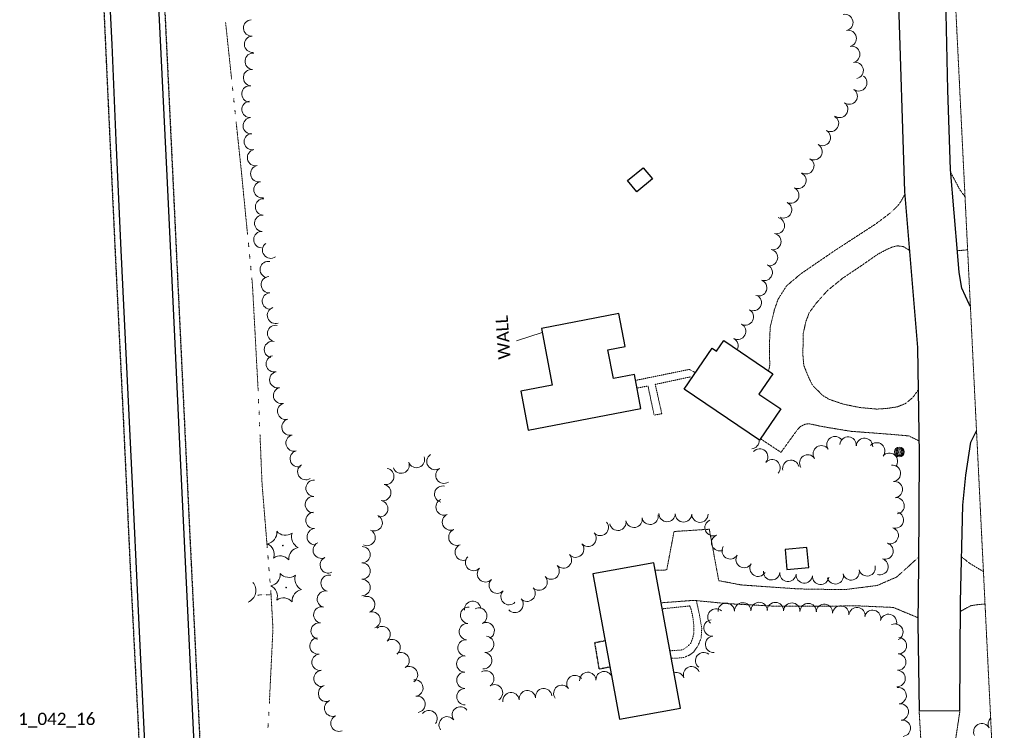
# Model space of a CAD drawing. Extents: x 386237 to 390135, y 96958 to 113752.
# Tile 102 of 112: x 388193 to 388675, y 110960 to 111308. Entities that reach past the tile are written whole.
import ezdxf
from ezdxf.enums import TextEntityAlignment as Align

# ---------------------------------------------------------------- set-up
doc = ezdxf.new("R2010")
doc.units = 0
doc.header["$MEASUREMENT"] = 0
for name, pattern in [('Wisdot3', [0.1875, 0.125, -0.0625]), ('Wisdot5', [0.1, 0.05, -0.05]), ('Wisdot6', [0.375, 0.125, -0.0625, 0.03125, -0.0625, 0.03125, -0.0625])]:
    doc.linetypes.add(name, pattern=pattern)
for name, color, linetype, lineweight in [('E_BLD', 231, 'Continuous', 25), ('E_DRN', 41, 'Continuous', 18), ('E_DWY', 51, 'Wisdot3', 18), ('E_LAND_Vegetation', 81, 'Continuous', 18), ('E_MAP_Limits', 81, 'Wisdot3', 18), ('E_MAP_PassPoints', 41, 'Continuous', 18), ('E_MISCPROP', 31, 'Continuous', 18), ('E_MISCPROP_HvyDash', 231, 'Wisdot3', 25), ('E_MISCPROP_Railing', 31, 'Continuous', 18), ('E_PATH_Sidewalk', 51, 'Wisdot5', 18), ('E_RDWY', 21, 'Continuous', 25), ('E_RDWY_Gravel', 21, 'Wisdot3', 25), ('E_WAL', 41, 'Continuous', 25), ('E_WTR', 131, 'Wisdot6', 18)]:
    doc.layers.add(name, color=color, linetype=linetype, lineweight=lineweight)
doc.styles.add('CalibriLight', font='calibril.ttf')

# ---------------------------------------------------------------- blocks, each defined once
blk = doc.blocks.new('CULV')
at = {"color": 0, "linetype": 'ByBlock', "lineweight": -2, "transparency": 16777216}
blk.add_arc((0, 12.3), 12.3, 216.8699, 323.1301, dxfattribs=at)
blk = doc.blocks.new('CTRE')
at = {"color": 0, "linetype": 'ByBlock', "lineweight": -2, "transparency": 16777216}
blk.add_circle((0, 0), 0.223, dxfattribs=at)
for centre, start, end in [((-11.97, 8.96), 280.2067, 5.97162), ((1.81, 14.92), 220.21132, 305.97623), ((13.83, 5.89), 160.21133, 245.97624), ((-13.83, -5.9), 340.21132, 65.97623), ((-1.81, -14.93), 40.21133, 125.97624)]:
    blk.add_arc(centre, 7.87, start, end, dxfattribs=at)
at = {"color": 0, "linetype": 'ByBlock', "lineweight": -2, "transparency": 16777216, "extrusion": (0, 0, -1)}
blk.add_arc((-12.03, -9.04), 7.87, 354.07279, 79.74889, dxfattribs=at)
blk = doc.blocks.new('POLE')
at = {"color": 0, "linetype": 'ByBlock', "lineweight": -2, "transparency": 16777216}
for radius in [4.46, 3.35, 2.23, 1.12]:
    blk.add_circle((0, 0), radius, dxfattribs=at)

msp = doc.modelspace()

# ---------------------------------------------------------------- linework, layer by layer
at = {"layer": 'E_BLD'}
for p, q in [((388490.94, 111229.19), (388498.58, 111235.52)), ((388498.58, 111235.52), (388503.13, 111230.03)), ((388495.49, 111223.7), (388490.94, 111229.19)), ((388503.13, 111230.03), (388495.49, 111223.7)), ((388486.71, 111164.09), (388448.74, 111156.76)), ((388489.81, 111148.03), (388486.71, 111164.09)), ((388448.74, 111156.76), (388454.09, 111129.07)), ((388481.28, 111146.38), (388489.81, 111148.03)), ((388518.68, 111127.09), (388532.35, 111147.18)), ((388532.35, 111147.18), (388534.5, 111145.72)), ((388534.5, 111145.72), (388538.01, 111150.87)), ((388538.01, 111150.87), (388561.95, 111134.57)), ((388484.01, 111132.25), (388481.28, 111146.38)), ((388494.29, 111134.23), (388484.01, 111132.25)), ((388497.49, 111117.67), (388494.29, 111134.23)), ((388561.95, 111134.57), (388555.24, 111124.71)), ((388454.09, 111129.07), (388438.66, 111126.1)), ((388438.66, 111126.1), (388442.35, 111107.02)), ((388555.41, 111102.08), (388518.68, 111127.09)), ((388555.24, 111124.71), (388565.88, 111117.46)), ((388442.35, 111107.02), (388497.49, 111117.67)), ((388565.88, 111117.46), (388555.41, 111102.08)), ((388578.73, 111049.66), (388567.99, 111048.63)), ((388567.99, 111048.63), (388568.94, 111038.77)), ((388579.68, 111039.8), (388578.73, 111049.66)), ((388503.84, 111042.16), (388474.01, 111036.71)), ((388516.84, 110971), (388503.84, 111042.16)), ((388474.01, 111036.71), (388487.01, 110965.54)), ((388568.94, 111038.77), (388579.68, 111039.8)), ((388487.01, 110965.54), (388516.84, 110971))]:
    msp.add_line(p, q, dxfattribs=at)
at = {"layer": 'E_DWY', "flags": 128}
for points in [[(388649.02, 111233.22), (388653.47, 111224.85), (388656.05, 111221.26)], [(388559.94, 111135.94), (388560.51, 111138.93), (388560.34, 111146.78), (388560.5, 111153.07), (388560.77, 111157.65), (388562.75, 111165.87), (388564.58, 111171.12), (388568.71, 111177.66), (388575.74, 111183.59), (388592.12, 111194.81), (388612.37, 111207.98), (388619.65, 111213.47), (388623.09, 111216.77), (388624.55, 111218.81), (388626.58, 111222.37)], [(388633.18, 111126.74), (388630.53, 111123.05), (388626.96, 111120.08), (388622.96, 111118.46), (388617.77, 111117.66), (388612.77, 111117.34), (388604.28, 111118.15), (388596.07, 111119.9), (388589.65, 111122.11), (388586.33, 111124.06), (388583.89, 111126.53), (388581.45, 111128.99), (388579.48, 111132.97), (388577.17, 111138.75), (388576.74, 111143.63), (388576.79, 111149.79), (388576.84, 111154.35), (388578.18, 111160.14), (388579.83, 111164.58), (388583.5, 111169.5), (388588.82, 111175.43), (388596.29, 111181.5), (388605.91, 111187.95), (388613.11, 111192.98), (388617.63, 111195.44), (388620.4, 111196.64), (388623.1, 111197.27), (388624.6, 111197.03), (388625.74, 111196.99), (388628.87, 111195.02)], [(388652.36, 111194.88), (388657.33, 111195.31)], [(388633.57, 111101.75), (388628.56, 111104.22), (388619.62, 111105.01), (388600.13, 111106.48), (388586.3, 111108.78), (388579.82, 111110.18), (388577.67, 111109.93), (388575.24, 111108.63), (388573.34, 111106.34), (388566.02, 111096.17), (388555.93, 111102.84)], [(388535.53, 111033.37), (388530.93, 111058.54), (388513.67, 111057.42), (388510.1, 111038.6), (388504.51, 111038.47)], [(388633.34, 111044.84), (388622.66, 111035.18), (388613.12, 111031.02), (388597.06, 111028.96), (388574.57, 111029.32), (388546.5, 111031.27), (388535.53, 111033.37)], [(388654.36, 111044.99), (388658.51, 111041.72), (388664.2, 111038.33), (388665.06, 111037.85)], [(388633.02, 111015.22), (388621.01, 111020.25), (388604.42, 111020.99), (388563.37, 111020.84), (388539.45, 111022.14), (388523.27, 111023.72), (388507.42, 111022.52)], [(388653.82, 111018.35), (388658.82, 111021.1), (388662.66, 111021.69), (388664.7, 111021.82), (388665.85, 111021.81)], [(388633.59, 110969.83), (388634.37, 110956.65), (388634.41, 110947.3), (388633.94, 110942.14), (388631.26, 110934.21), (388626.19, 110926.35), (388618.9, 110917.32), (388608.24, 110909.33), (388593.98, 110902.36), (388584.07, 110898.19)], [(388653.56, 110969.67), (388651.2, 110953.98), (388648.51, 110942.62), (388646.23, 110935.52), (388642.24, 110926.71), (388637.49, 110915.56), (388630.56, 110902.8), (388627.46, 110896.21), (388626.34, 110890.55), (388626.13, 110884.95), (388627.04, 110877.94), (388631.14, 110855.16), (388612.79, 110849.75), (388606.47, 110864.51), (388603.63, 110869.69), (388601.52, 110872.29), (388599.37, 110873.75), (388597.02, 110874.85), (388593.61, 110874.74), (388590.07, 110874.74), (388588.16, 110874.66)]]:
    msp.add_lwpolyline(points, dxfattribs=at)
at = {"layer": 'E_LAND_Vegetation'}
for centre, radius, start, end in [((388597.24, 111306.61), 4, 282.183, 102.1676), ((388306.99, 111303.93), 4.01, 93.1439, 273.1286), ((388598.93, 111298.79), 4, 282.183, 102.1676), ((388307.43, 111295.93), 4.01, 93.1439, 273.1286), ((388307.73, 111287.61), 4.01, 84.2574, 264.2421), ((388600.62, 111290.97), 4, 282.183, 102.1676), ((388602.3, 111283.15), 4, 282.183, 102.1676), ((388306.92, 111279.63), 4.01, 84.2574, 264.2421), ((388604.05, 111277.05), 4, 234.3857, 54.3703), ((388306.12, 111271.66), 4.01, 84.2574, 264.2421), ((388599.39, 111270.54), 4, 234.3857, 54.3703), ((388306.21, 111264.03), 4.01, 94.0209, 274.0056), ((388594.72, 111264.04), 4, 234.3857, 54.3703), ((388306.77, 111256.04), 4.01, 94.0209, 274.0056), ((388590.24, 111257.18), 4, 239.8055, 59.7902), ((388586.22, 111250.27), 4, 239.8055, 59.7902), ((388307.32, 111248.31), 4.01, 101.2833, 281.268), ((388308.89, 111240.45), 4.01, 101.2833, 281.268), ((388582.19, 111243.35), 4, 239.8055, 59.7902), ((388578.17, 111236.44), 4, 239.8055, 59.7902), ((388310.45, 111232.59), 4.01, 101.2833, 281.268), ((388312.02, 111224.74), 4.01, 101.2833, 281.268), ((388574.3, 111229.26), 4, 243.9743, 63.959), ((388570.79, 111222.07), 4, 243.9743, 63.959), ((388312.79, 111216.3), 4.01, 87.1258, 267.1105), ((388567.28, 111214.88), 4, 243.9743, 63.959), ((388312.39, 111208.3), 4.01, 87.1258, 267.1105), ((388563.74, 111207.16), 4, 257.8775, 77.8621), ((388311.98, 111200.3), 4.01, 87.1258, 267.1105), ((388562.06, 111199.34), 4, 257.8775, 77.8621), ((388316.28, 111195.14), 4.01, 125.8917, 305.8764), ((388560.38, 111191.52), 4, 257.8775, 77.8621), ((388315.11, 111185.66), 4.01, 78.1044, 258.0891), ((388557.81, 111184.24), 4, 250.1522, 70.1369), ((388315.66, 111178.23), 4.01, 93.7209, 273.7056), ((388555.09, 111176.72), 4, 250.1522, 70.1369), ((388316.18, 111170.24), 4.01, 93.7209, 273.7056), ((388552.42, 111169.51), 4, 241.675, 61.6597), ((388318.66, 111163.23), 4.01, 109.4975, 289.4821), ((388548.62, 111162.46), 4, 241.675, 61.6597), ((388318.73, 111154.37), 4.01, 78.6514, 258.636), ((388544.82, 111155.42), 4, 241.675, 61.6597), ((388541.03, 111148.38), 4, 330.9936, 61.6597), ((388317.15, 111146.52), 4.01, 78.6514, 258.636), ((388318.06, 111139.55), 4.01, 102.4121, 282.3968), ((388319.78, 111131.72), 4.01, 102.4121, 282.3968), ((388321.6, 111124.01), 4.01, 104.8565, 284.8412), ((388323.66, 111116.27), 4.01, 104.8565, 284.8412), ((388325.71, 111108.52), 4.01, 104.8565, 284.8412), ((388327.76, 111100.78), 4.01, 104.8565, 284.8412), ((388592.4, 111099.96), 4.01, 33.9754, 213.9601), ((388598.87, 111099.74), 4.01, 355.6847, 175.6693), ((388551.32, 111101.89), 4.01, 275.3534, 3.6839), ((388585.74, 111095.48), 4.01, 33.9754, 213.9601), ((388606.87, 111099.14), 4.01, 355.6847, 175.6693), ((388612.86, 111096.91), 4.01, 320.6886, 140.6733), ((388329.82, 111093.03), 4.01, 104.8565, 284.8412), ((388387.63, 111092.66), 4.01, 200.1089, 20.0935), ((388396.67, 111091.69), 4.01, 123.191, 303.1757), ((388555.55, 111093.93), 4.01, 318.7189, 138.7036), ((388579.09, 111091), 4.01, 33.9754, 213.9601), ((388619.07, 111091.82), 4.01, 320.6886, 140.6733), ((388333.5, 111086.74), 4.01, 123.0485, 303.0332), ((388380.09, 111089.91), 4.01, 200.1089, 20.0935), ((388561.58, 111088.64), 4.01, 318.7189, 138.7036), ((388570.82, 111088.34), 4.01, 13.8392, 193.8239), ((388620.52, 111085.94), 4.01, 276.5824, 96.5671), ((388372.6, 111084.39), 4.01, 259.5265, 79.5112), ((388401.07, 111084.97), 4.01, 123.191, 303.1757), ((388337.53, 111078.6), 4.01, 87.6225, 267.6072), ((388371.14, 111076.5), 4.01, 259.5265, 79.5112), ((388400.48, 111075.71), 4.01, 76.4405, 256.4252), ((388621.44, 111077.97), 4.01, 276.5824, 96.5671), ((388337.2, 111070.6), 4.01, 87.6225, 267.6072), ((388369.68, 111068.61), 4.01, 259.5265, 79.5112), ((388401.14, 111069.44), 4.01, 112.9874, 292.972), ((388622.36, 111070), 4.01, 276.5824, 96.5671), ((388337.5, 111062.84), 4.01, 94.1628, 274.1475), ((388366.93, 111061.72), 4.01, 244.4686, 64.4532), ((388404.27, 111062.05), 4.01, 112.9874, 292.972), ((388501.97, 111064.86), 4.01, 190.5266, 10.5113), ((388510.29, 111066.2), 4.01, 179.0111, 358.9958), ((388518.31, 111066.06), 4.01, 179.0111, 358.9958), ((388526.33, 111065.92), 4.01, 179.0111, 358.9958), ((388621.95, 111063.07), 4.01, 251.7425, 71.7271), ((388477.57, 111059.4), 4.01, 221.4874, 41.4721), ((388486.19, 111061.93), 4.01, 190.5266, 10.5113), ((388494.08, 111063.39), 4.01, 190.5266, 10.5113), ((388532.76, 111059.29), 4.01, 113.7021, 293.6868), ((388338.08, 111054.85), 4.01, 94.1628, 274.1475), ((388363.47, 111054.48), 4.01, 244.4686, 64.4532), ((388407.4, 111054.66), 4.01, 112.9874, 292.972), ((388471.56, 111054.09), 4.01, 221.4874, 41.4721), ((388535.98, 111051.95), 4.01, 113.7021, 293.6868), ((388619.44, 111055.45), 4.01, 251.7425, 71.7271), ((388341.03, 111048.29), 4.01, 115.5828, 295.5674), ((388410.53, 111047.28), 4.01, 112.9874, 292.972), ((388465.55, 111048.77), 4.01, 221.4874, 41.4721), ((388616.92, 111047.83), 4.01, 251.7425, 71.7271), ((388360.98, 111046.07), 4.01, 269.9457, 89.9304), ((388459.54, 111043.46), 4.01, 221.4874, 41.4721), ((388541.16, 111047.93), 4.01, 148.0631, 328.0478), ((388547.97, 111043.69), 4.01, 148.0631, 328.0478), ((388344.49, 111041.06), 4.01, 115.5828, 295.5674), ((388360.97, 111038.05), 4.01, 269.9457, 89.9304), ((388415.59, 111042.25), 4.01, 136.2728, 316.2575), ((388453.52, 111038.08), 4.01, 222.743, 42.7277), ((388554.78, 111039.44), 4.01, 148.0631, 328.0478), ((388614.41, 111040.21), 4.01, 251.7425, 71.7271), ((388344.88, 111032.1), 4.01, 76.8967, 256.8814), ((388421.39, 111036.7), 4.01, 136.2728, 316.2575), ((388561.41, 111037.68), 4.01, 174.6284, 354.6131), ((388569.4, 111036.93), 4.01, 174.6284, 354.6131), ((388577.39, 111036.18), 4.01, 174.6284, 354.6131), ((388585.37, 111035.43), 4.01, 174.6284, 354.6131), ((388592.57, 111035.7), 4.01, 194.1067, 14.0914), ((388600.35, 111037.65), 4.01, 194.1067, 14.0914), ((388608.13, 111039.61), 4.01, 194.1067, 14.0914), ((388360.97, 111030.02), 4.01, 269.9457, 89.9304), ((388427.18, 111031.13), 4.01, 135.9467, 315.9313), ((388447.63, 111032.64), 4.01, 222.743, 42.7277), ((388343.06, 111024.3), 4.01, 76.8967, 256.8814), ((388432.94, 111025.55), 4.01, 135.9467, 315.9313), ((388441.74, 111027.19), 4.01, 222.743, 42.7277), ((388363.25, 111021.67), 4.01, 289.5514, 109.5361), ((388415.13, 111019.34), 4.01, 5.7629, 185.7476), ((388435.84, 111021.75), 4.01, 222.743, 42.7277), ((388539.22, 111018.35), 4.02, 1.482, 181.4667), ((388547.26, 111018.55), 4.02, 1.482, 181.4667), ((388555.31, 111018.76), 4.02, 1.482, 181.4667), ((388563.23, 111018.7), 4.02, 358.2439, 178.2286), ((388571.27, 111018.45), 4.02, 358.2439, 178.2286), ((388579.32, 111018.2), 4.02, 358.2439, 178.2286), ((388587.21, 111017.83), 4.02, 354.3987, 174.3834), ((388341.32, 111016.62), 4.01, 80.6585, 260.6432), ((388365.93, 111014.11), 4.01, 289.5514, 109.5361), ((388413.14, 111016.44), 4.01, 85.4579, 265.4426), ((388418.14, 111016.02), 4.01, 296.8048, 116.7894), ((388534.16, 111015.58), 4.02, 47.6785, 227.6631), ((388595.22, 111017.05), 4.02, 354.3987, 174.3834), ((388603.23, 111016.26), 4.02, 354.3987, 174.3834), ((388610.81, 111014.91), 4.02, 345.5688, 165.5535), ((388618.6, 111012.91), 4.02, 345.5688, 165.5535), ((388340.02, 111008.71), 4.01, 80.6585, 260.6432), ((388412.5, 111008.44), 4.01, 85.4579, 265.4426), ((388421.75, 111008.86), 4.01, 296.8048, 116.7894), ((388532.28, 111010.23), 4.02, 95.2245, 275.2092), ((388621.73, 111008.2), 4.02, 294.2058, 114.1904), ((388370.82, 111007), 4.01, 307.4093, 127.394), ((388339.47, 111001.39), 4.01, 97.1052, 277.0899), ((388375.7, 111000.63), 4.01, 307.4093, 127.394), ((388411.86, 111000.44), 4.01, 85.4579, 265.4426), ((388421.46, 111002.22), 4.01, 263.5261, 83.5107), ((388533.01, 111002.22), 4.02, 95.2245, 275.2092), ((388623.47, 111001.55), 4.02, 267.6026, 87.5873), ((388340.46, 110993.44), 4.01, 97.1052, 277.0899), ((388380.09, 110994.22), 4.01, 300.9738, 120.9585), ((388420.56, 110994.25), 4.01, 263.5261, 83.5107), ((388528.19, 110994.21), 4.02, 52.3344, 232.3191), ((388623.13, 110993.51), 4.02, 267.6026, 87.5873), ((388411.28, 110992.62), 4.01, 90.3519, 270.3366), ((388341.45, 110985.49), 4.01, 97.1052, 277.0899), ((388384.22, 110987.34), 4.01, 300.9738, 120.9585), ((388411.33, 110984.6), 4.01, 90.3519, 270.3366), ((388421.53, 110985.28), 4.01, 302.2609, 122.2456), ((388471.46, 110984.54), 4.01, 2.7052, 182.6899), ((388479.47, 110984.92), 4.01, 21.747, 182.6899), ((388514.75, 110984.42), 4.02, 21.0103, 105.4379), ((388522.26, 110987.3), 4.02, 21.0103, 200.995), ((388622.79, 110985.46), 4.02, 267.6026, 87.5873), ((388386.85, 110980.83), 4.01, 277.5931, 97.5778), ((388465.17, 110983), 4.01, 36.7855, 216.7702), ((388343.62, 110978.14), 4.01, 106.5925, 286.5772), ((388411.38, 110976.57), 4.01, 90.3519, 270.3366), ((388425.81, 110978.49), 4.01, 302.2609, 122.2456), ((388433.95, 110974.6), 4.01, 6.9753, 186.9599), ((388441.92, 110975.57), 4.01, 6.9753, 186.9599), ((388449.88, 110976.55), 4.01, 6.9753, 186.9599), ((388458.74, 110978.19), 4.01, 36.7855, 216.7702), ((388623.34, 110977.11), 4.02, 277.205, 97.1896), ((388346.62, 110970.96), 4.01, 112.8244, 292.8091), ((388387.91, 110972.88), 4.01, 277.5931, 97.5778), ((388624.35, 110969.12), 4.02, 277.205, 97.1896), ((388393.75, 110965.84), 4.01, 322.3415, 142.3261), ((388409.08, 110967.6), 4.01, 36.7925, 216.7772), ((388349.73, 110963.57), 4.01, 112.8244, 292.8091), ((388402.65, 110962.8), 4.01, 36.7925, 216.7772), ((388625.36, 110961.14), 4.02, 277.205, 97.1896), ((388671.42, 110963.18), 4.03, 134.5396, 208.0281), ((388664.3, 110959.4), 4.03, 28.0434, 208.0281)]:
    msp.add_arc(centre, radius, start, end, dxfattribs=at)
at = {"layer": 'E_MAP_Limits', "lineweight": 0, "flags": 128}
msp.add_lwpolyline([(388625.76, 111838.06), (388675.28, 110829.85)], dxfattribs=at)
at = {"layer": 'E_MISCPROP_HvyDash', "flags": 128}
msp.add_lwpolyline([(388479.99, 111003.94), (388479.67, 111003.88), (388474.81, 111002.89), (388476.92, 110990.17), (388481.56, 110991.03), (388482.33, 110991.17)], dxfattribs=at)
at = {"layer": 'E_MISCPROP_Railing', "flags": 128}
msp.add_lwpolyline([(388449.1, 111154.92), (388436.6, 111150.75)], dxfattribs=at)
at = {"layer": 'E_PATH_Sidewalk', "flags": 128}
for points in [[(388494.84, 111131.39), (388521.2, 111136.78), (388524.15, 111135.13)], [(388522.45, 111132.63), (388521.66, 111133.12), (388504.46, 111129.43), (388507.68, 111115.1), (388503.92, 111114.36), (388500.93, 111128.64), (388495.55, 111127.67)], [(388512.38, 110995.38), (388516.59, 110995.53), (388518.54, 110995.77), (388521.31, 110996.96), (388523.28, 110998.43), (388525.37, 111001.58), (388526.88, 111004.98), (388527.04, 111006.83), (388527.24, 111009.81), (388526.23, 111016), (388524.61, 111023.59)], [(388507.96, 111019.59), (388521.32, 111021), (388522.04, 111019.31), (388522.92, 111015.17), (388523.42, 111010.96), (388523.36, 111007.65), (388522.79, 111005.21), (388521.83, 111002.69), (388519.99, 111000.9), (388517.85, 110999.47), (388513.06, 110999.1), (388511.71, 110999.08)]]:
    msp.add_lwpolyline(points, dxfattribs=at)
at = {"layer": 'E_RDWY', "flags": 128}
for points in [[(388213.42, 111815.68), (388216.02, 111764.69), (388219.18, 111698.65), (388222.47, 111627.24), (388224.28, 111590.69), (388226.64, 111541.42), (388230.03, 111473.6), (388232.93, 111411.67), (388235.48, 111357.67), (388238.49, 111295.8), (388240.53, 111248.81), (388243.01, 111195.07), (388245.54, 111141.34), (388248.58, 111080.77), (388251.32, 111022.02), (388254.95, 110947.18), (388258.5, 110873.5), (388259.67, 110851.15)], [(388256.27, 111612.81), (388247.52, 111612.47), (388251.02, 111536.05), (388254.55, 111463.49), (388258.06, 111387.85), (388261.63, 111311.21), (388265.4, 111231.51), (388269.16, 111152.81), (388272.07, 111093.4), (388275.28, 111025.68), (388278.57, 110956.91), (388282.11, 110882.45), (388283.55, 110849.95)], [(388658.68, 111167.77), (388658.09, 111168.66), (388654.45, 111176.53), (388653.11, 111184.21), (388652.6, 111192.17), (388648.9, 111234.59), (388647.61, 111273.48), (388646.53, 111326.24), (388645.28, 111373.17), (388643.82, 111420.6), (388641.4, 111501.9), (388640.82, 111531.4)], [(388623.4, 111320.88), (388626.45, 111223.91), (388632.86, 111147.46), (388633.68, 111095.18), (388633.31, 111041.26), (388632.99, 111012.67), (388633.59, 110969.83), (388653.56, 110969.67), (388653.84, 111023.02), (388654.97, 111070.34), (388656.53, 111084.98), (388658.83, 111101.23), (388661.68, 111106.78)]]:
    msp.add_lwpolyline(points, dxfattribs=at)
at = {"layer": 'E_RDWY_Gravel', "flags": 128}
for points in [[(388210.81, 111815.86), (388213.5, 111759.45), (388217.18, 111681.14), (388220.47, 111610.57), (388223.78, 111538.89), (388227.86, 111456.08), (388231.25, 111387.48), (388233.24, 111343.83), (388236.65, 111269.7), (388240.11, 111195.73), (388244.18, 111112.3), (388247.56, 111039.51), (388251.41, 110963.73), (388254.46, 110894.26), (388257.06, 110851.66)], [(388258.76, 111612.71), (388256.06, 111602.3), (388255.78, 111595.46), (388255.04, 111539.73), (388254.88, 111521.38), (388257.71, 111460.57), (388259.66, 111414.12), (388263.08, 111341.55), (388266.48, 111271.05), (388269.84, 111200.27), (388273.21, 111129.37), (388276.73, 111055.25), (388280.36, 110981.07), (388283.44, 110917.31), (388286.39, 110850.25)]]:
    msp.add_lwpolyline(points, dxfattribs=at)
at = {"layer": 'E_WTR', "flags": 128}
for points in [[(388294.24, 111306.53), (388297.17, 111278.88)], [(388297.58, 111275.06), (388297.78, 111273.15)], [(388298.19, 111269.34), (388298.39, 111267.43)], [(388298.79, 111263.62), (388298.99, 111261.71)], [(388299.4, 111257.9), (388301.73, 111235.9), (388302.28, 111230.24)], [(388302.28, 111230.24), (388305, 111202.57)], [(388305.37, 111198.75), (388305.56, 111196.84)], [(388305.93, 111193.03), (388306.12, 111191.12)], [(388306.49, 111187.3), (388306.68, 111185.39)], [(388307.05, 111181.58), (388307.36, 111178.46), (388308.69, 111153.82)], [(388308.69, 111153.82), (388310.13, 111127.09), (388310.17, 111126.05)], [(388310.33, 111122.22), (388310.41, 111120.3)], [(388310.58, 111116.47), (388310.66, 111114.56)], [(388310.82, 111110.73), (388310.9, 111108.81)], [(388311.06, 111104.98), (388312.08, 111080.59), (388312.36, 111077.21)], [(388312.36, 111077.21), (388314.62, 111049.5)], [(388314.93, 111045.67), (388315.08, 111043.76)], [(388315.4, 111039.94), (388315.55, 111038.03)], [(388315.86, 111034.2), (388316.02, 111032.29)], [(388309.79, 111026.32), (388312.22, 111026.38)], [(388312.55, 111026.38), (388312.72, 111026.39)], [(388313.05, 111026.39), (388313.22, 111026.4)], [(388313.55, 111026.4), (388313.72, 111026.41)], [(388314.06, 111026.42), (388316.49, 111026.47)], [(388316.33, 111028.47), (388316.47, 111026.76), (388317.4, 111009.77), (388316.97, 111000.76)], [(388316.97, 111000.76), (388315.62, 110973.02)], [(388315.44, 110969.2), (388315.34, 110967.28)], [(388315.1, 110963.46), (388314.96, 110961.55)]]:
    msp.add_lwpolyline(points, dxfattribs=at)

# ---------------------------------------------------------------- block references
at = {"layer": 'E_DRN', "xscale": 0.5, "yscale": 0.5, "zscale": 0.5, "rotation": 76.80870102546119}
msp.add_blockref('CULV', (388308.87, 111027.14), dxfattribs=at)
at = {"layer": 'E_LAND_Vegetation', "xscale": 0.7108526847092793, "yscale": 0.7108526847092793, "zscale": 0.7108526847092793}
for p in [(388322.22, 111050.54), (388323.85, 111029.95)]:
    msp.add_blockref('CTRE', p, dxfattribs=at)
at = {"layer": 'E_MISCPROP', "xscale": 0.5377037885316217, "yscale": 0.5377037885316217, "zscale": 0.5377037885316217}
msp.add_blockref('POLE', (388623.95, 111096.36), dxfattribs=at)

# ---------------------------------------------------------------- texts
at = {"layer": 'E_MAP_PassPoints', "lineweight": 0, "style": 'CalibriLight'}
msp.add_text('1_042_16', height=6, dxfattribs=at).set_placement((388192.76, 110962.71))
msp.add_text('1_042_16', height=6, dxfattribs=at).set_placement((388192.76, 110962.71))
at = {"layer": 'E_WAL', "style": 'CalibriLight'}
msp.add_text('WALL', height=6, rotation=93.7106, dxfattribs=at).set_placement((388429.96, 111152.44), align=Align.MIDDLE_CENTER)

doc.saveas('drawing.dxf')
